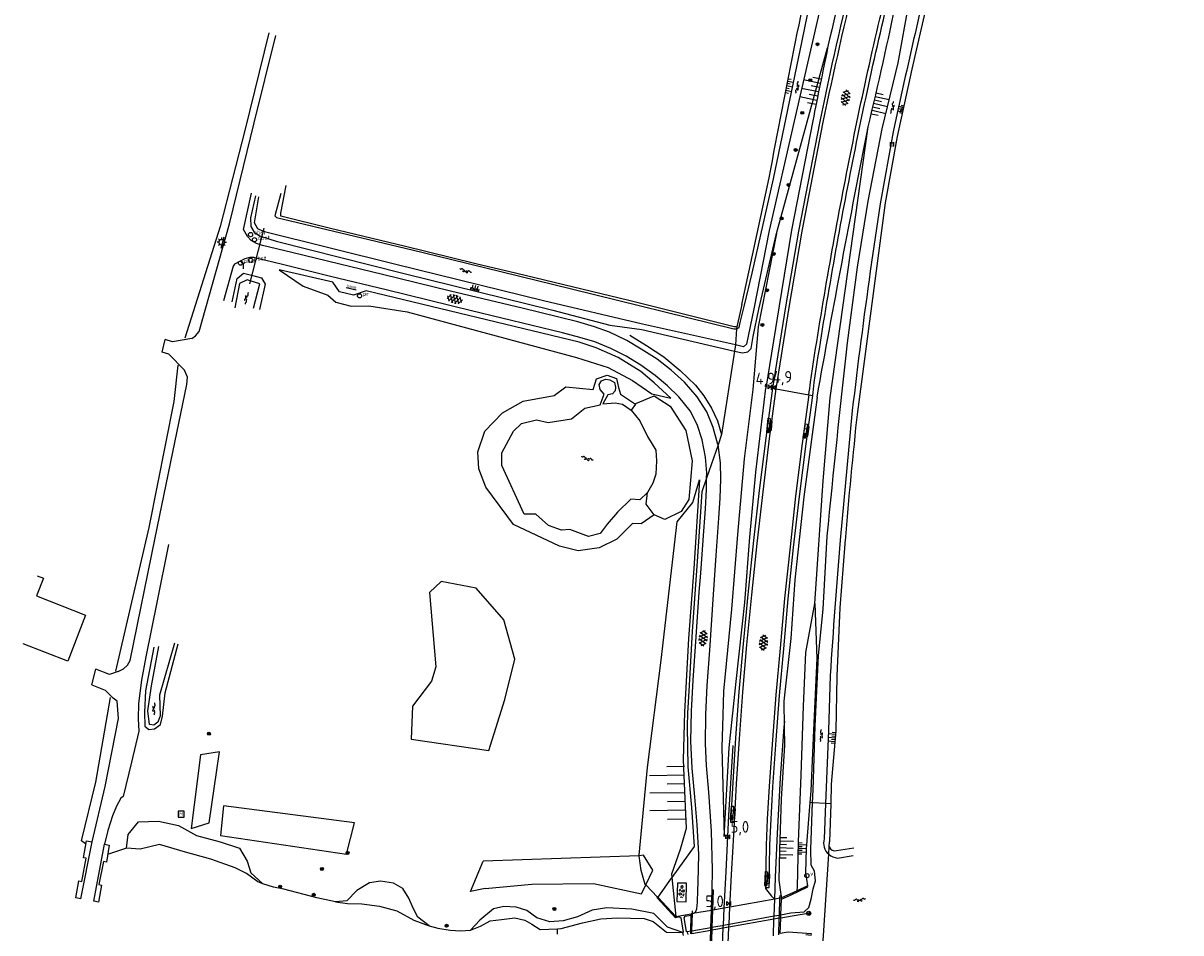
# Model space of a CAD drawing. Extents: x 121149 to 123702, y 457169 to 470031.
# Tile 46 of 87: x 121819 to 122067, y 464915 to 465110. Entities that reach past the tile are written whole.
import ezdxf
from ezdxf.enums import TextEntityAlignment as Align

# ---------------------------------------------------------------- set-up
doc = ezdxf.new("R2010")
doc.units = 0
doc.header["$LTSCALE"] = 4
doc.layers.get('0').update_dxf_attribs({"color": 8, "linetype": 'CONTINUOUS'})
doc.layers.add('REFERENTIE', color=8, linetype='CONTINUOUS')
doc.styles.add('ISO', font='ISO')
doc.styles.get("Standard").update_dxf_attribs({"font": 'ISO'})

# ---------------------------------------------------------------- blocks, each defined once
blk = doc.blocks.new('boom')
at = {"color": 0}
for radius in [0.315, 0.225, 0.135]:
    blk.add_circle((0, 0), radius, dxfattribs=at)
blk = doc.blocks.new('grensmarkering')
at = {"linetype": 'ByBlock', "lineweight": -2}
h = blk.add_hatch(color=0, dxfattribs=at)
h.dxf.hatch_style = 1
h.paths.add_polyline_path([(0.5, 0.43, 0.414214), (0.43, 0.5), (-0.43, 0.5, 0.414214), (-0.5, 0.43), (-0.5, -0.43, 0.414214), (-0.43, -0.5), (0.43, -0.5, 0.414214), (0.5, -0.43)])
h.paths.add_polyline_path([(0.14, -0.24), (0.16, -0.24), (0.16, -0.27, -0.083333), (-0.16, -0.27), (-0.16, -0.24), (-0.14, -0.24), (-0.08, 0.22, -0.219912), (-0.05, 0.27, 0.457379), (-0.04, 0.32, -2.245674), (0.04, 0.32, 0.457379), (0.05, 0.27, -0.219912), (0.08, 0.22)], flags=16)
h.paths.add_polyline_path([(0.16, -0.32), (0.16, -0.41, -0.083333), (-0.16, -0.41), (-0.16, -0.32, 0.083333)], flags=16)
at = {"color": 0, "linetype": 'ByBlock', "lineweight": -2}
blk.add_attdef('GRENSMARKERING', (0.6, 0), '', height=0.5, dxfattribs=at)
blk = doc.blocks.new('talud')
at = {"color": 0}
for p, q in [((0, 0.75), (0.5, 0.75)), ((0, 0.5), (1, 0.5)), ((0, 0.25), (0.5, 0.25)), ((0, 0), (1, 0)), ((0, -0.25), (0.5, -0.25)), ((0, -0.5), (1, -0.5)), ((0, -0.75), (0.5, -0.75))]:
    blk.add_line(p, q, dxfattribs=at)
blk = doc.blocks.new('water')
at = {"color": 0, "linetype": 'ByBlock', "lineweight": -2}
for centre, start, end in [((-0.01, 0.75), 129.7446, 230.2554), ((-0.32, 1.12), 309.7446, 50.2554), ((-0.32, 0.37), 309.7446, 50.2554), ((0.32, 0.01), 129.7446, 230.2554), ((0, 0.38), 309.7446, 50.2554), ((-0.01, -0.74), 129.7446, 230.2554), ((-0.32, -0.37), 309.7446, 50.2554), ((-0.32, -1.12), 309.7446, 50.2554), ((0, -0.37), 309.7446, 50.2554)]:
    blk.add_arc(centre, 0.244, start, end, dxfattribs=at)
blk = doc.blocks.new('asfalt6')
at = {"color": 0, "linetype": 'ByBlock', "lineweight": -2}
for p, q in [((-0.93, 0.18), (0.7, 1.13)), ((-0.89, -0.52), (0.89, 0.52)), ((-0.89, 0.52), (0.89, -0.52)), ((-0.76, 1.01), (0.3, 1.62)), ((-0.7, 1.13), (0.93, 0.18)), ((-0.3, 1.62), (0.76, 1.01)), ((-0.93, -0.18), (0.7, -1.13)), ((-0.76, -1.01), (0.3, -1.62)), ((-0.7, -1.13), (0.93, -0.18)), ((-0.3, -1.62), (0.76, -1.01))]:
    blk.add_line(p, q, dxfattribs=at)
blk = doc.blocks.new('afvalbak')
at = {"color": 0}
blk.add_circle((0, 0), 0.45, dxfattribs=at)
at = {"color": 0, "style": 'ISO'}
blk.add_attdef('AFVALBAK', (0.7, 0), '', height=0.9, dxfattribs=at)
blk = doc.blocks.new('bank')
at = {"color": 0}
blk.add_line((1.1, 0), (-1.1, 0), dxfattribs=at)
at = {"color": 0, "linetype": 'Continuous', "style": 'ISO'}
blk.add_attdef('BANK', text='', height=0.65, rotation=360, dxfattribs=at).set_placement((0, 0.5), align=Align.MIDDLE_CENTER)
blk = doc.blocks.new('wegwijzer')
at = {"color": 0}
for q in [(-0.42, 1.42), (0.42, 1.42), (0, 0)]:
    blk.add_line((0, 1), q, dxfattribs=at)
blk = doc.blocks.new('obstakel')
at = {"color": 0}
blk.add_circle((0, 0), 0.45, dxfattribs=at)
at = {"color": 0, "style": 'ISO'}
blk.add_attdef('OBSTAKEL', (0.7, 0), '', height=0.9, dxfattribs=at)
blk = doc.blocks.new('lichtmast')
at = {"color": 0}
for p, q in [((-0.6, 0), (-1, 0)), ((-0.71, 0.71), (-0.42, 0.42)), ((0, 0.6), (0, 1)), ((0.42, 0.42), (0.71, 0.71)), ((0.6, 0), (1, 0)), ((-0.42, -0.42), (-0.71, -0.71)), ((0, -0.6), (0, -1)), ((0.42, -0.42), (0.71, -0.71))]:
    blk.add_line(p, q, dxfattribs=at)
blk.add_circle((0, 0), 0.6, dxfattribs=at)
blk = doc.blocks.new('bermverhardingblok')
at = {"color": 0, "linetype": 'ByBlock', "lineweight": -2}
for p, q in [((-0.5, 1.5), (-0.5, -1.5)), ((-0.5, 1.5), (0, 1.5)), ((-0.5, 0.5), (0, 0.5)), ((0, 1.5), (0, -1.5)), ((0.5, 1), (0, 1)), ((0, 1), (0.5, 1)), ((0.5, 0), (0, 0)), ((0.4, 0.9), (0.1, 0.9)), ((0.1, 0.9), (0.1, 0.1)), ((0.4, 0.1), (0.1, 0.1)), ((0.3, 0.8), (0.2, 0.8)), ((0.2, 0.8), (0.2, 0.2)), ((0.3, 0.2), (0.2, 0.2)), ((0.3, 0.8), (0.3, 0.2)), ((0.4, 0.9), (0.4, 0.1)), ((0.5, -1), (0.5, 1)), ((-0.5, -0.5), (0, -0.5)), ((-0.5, -1.5), (0, -1.5)), ((-0.4, -1.4), (-0.4, -0.6)), ((-0.4, -0.6), (-0.1, -0.6)), ((-0.4, -1.4), (-0.1, -1.4)), ((-0.3, -1.3), (-0.3, -0.7)), ((-0.3, -0.7), (-0.2, -0.7)), ((-0.3, -1.3), (-0.2, -1.3)), ((-0.2, -1.3), (-0.2, -0.7)), ((-0.1, -1.4), (-0.1, -0.6)), ((0, -1), (0.5, -1))]:
    blk.add_line(p, q, dxfattribs=at)
blk = doc.blocks.new('kilometerpaal')
at = {"color": 0}
for p, q in [((-0.44, 0.44), (0.44, -0.44)), ((-0.44, -0.44), (-0.44, 0.44)), ((0.44, 0.44), (-0.44, -0.44)), ((0.44, -0.44), (0.44, 0.44))]:
    blk.add_line(p, q, dxfattribs=at)
at = {"color": 0, "style": 'ISO'}
blk.add_attdef('KILOMETERPAAL', (0.59, 0.87), '', height=2.5, dxfattribs=at)
blk = doc.blocks.new('monument')
at = {"color": 0}
blk.add_lwpolyline([(-0.64, -0.64), (0.64, -0.64), (0.64, 0.64), (-0.64, 0.64)], close=True, dxfattribs=at)
at = {"color": 0, "linetype": 'Continuous', "style": 'ISO'}
blk.add_attdef('M', text='', height=0.8, dxfattribs=at).set_placement((0, 0.01), align=Align.MIDDLE_CENTER)
blk = doc.blocks.new('beton')
at = {"color": 0, "linetype": 'ByBlock', "lineweight": -2}
for p, q in [((-0.68, 0.66), (-0.45, 0.52)), ((-0.45, 0.26), (-0.68, 0.13)), ((-0.23, 1.44), (-0.45, 1.31)), ((-0.45, 1.31), (-0.45, 1.05)), ((-0.45, 1.05), (-0.23, 0.92)), ((-0.45, 0.52), (-0.45, 0.26)), ((0, 1.31), (-0.23, 1.44)), ((-0.23, 0.92), (0, 1.05)), ((0, 1.05), (0, 1.31)), ((0, 0.52), (0.23, 0.66)), ((0, 0.26), (0, 0.52)), ((0.23, 0.13), (0, 0.26)), ((0.23, 0.66), (0.45, 0.52)), ((0.45, 0.26), (0.23, 0.13)), ((0.45, 0.52), (0.45, 0.26)), ((-0.45, -0.26), (-0.23, -0.13)), ((-0.45, -0.52), (-0.45, -0.26)), ((-0.23, -0.66), (-0.45, -0.52)), ((-0.23, -0.13), (0, -0.26)), ((0, -0.52), (-0.23, -0.66)), ((0, -0.26), (0, -0.52)), ((0, -1.05), (0.23, -0.92)), ((0.23, -0.92), (0.45, -1.05)), ((0.45, -0.26), (0.68, -0.13)), ((0.45, -0.52), (0.45, -0.26)), ((0.68, -0.66), (0.45, -0.52))]:
    blk.add_line(p, q, dxfattribs=at)
blk = doc.blocks.new('paal')
at = {"color": 0}
for radius in [0.45, 0.2]:
    blk.add_circle((0, 0), radius, dxfattribs=at)
blk = doc.blocks.new('verklikker')
at = {"color": 0}
blk.add_circle((0, 0), 0.45, dxfattribs=at)
at = {"color": 0, "style": 'ISO'}
blk.add_attdef('VERKLIKKER', (0.7, 0), '', height=0.9, dxfattribs=at)

msp = doc.modelspace()

# ---------------------------------------------------------------- linework, layer by layer
at = {"layer": 'REFERENTIE'}
for points in [[(121995.79, 465041.397), (121997.925, 465057.638), (122000.173, 465071.807), (122003.19, 465087.291), (122006.594, 465101.411), (122008.949, 465114.408), (122012.228, 465128.78), (122020.282, 465158.338), (122023.877, 465172.027), (122028.202, 465186.191), (122040.874, 465230.413), (122049.607, 465259.927), (122059.706, 465292.943), (122064.821, 465310.279), (122065.954, 465314.157), (122066.01, 465315.59), (122067.205, 465319.593)], [(121973.677, 465049.462), (121975.296, 465056.324), (121979.874, 465076.575), (121986.067, 465106.139), (121988.912, 465120.084), (121992.333, 465135.104), (122000.261, 465164.039), (122004.563, 465178.33), (122009.022, 465191.951), (122012.95, 465206.117), (122021.818, 465235.755), (122040.616, 465302.049)], [(122032.422, 465263.63), (122015.326, 465205.971), (122011.075, 465191.154), (122006.449, 465177.281), (122002.248, 465162.209), (121998.823, 465148.923), (121994.558, 465134.39), (121991.329, 465119.382), (121984.321, 465088.94), (121979.005, 465065.462), (121975.694, 465048.712)], [(122015.956, 465128.085), (122009.548, 465100.064)], [(121871.747, 465107.872), (121866.591, 465086.881), (121861.324, 465066.371), (121853.743, 465042.435)], [(121855.241, 465042.386), (121856.04, 465042.905), (121856.8, 465043.82), (121863.305, 465066.929), (121868.57, 465088.586), (121873.22, 465107.244)], [(121980.525, 465064.88), (121991.495, 465104.596)], [(122009.548, 465100.064), (122006.402, 465085.612)], [(121988.316, 465089.013), (121983.761, 465065.591), (121981.113, 465049.372), (121978.249, 465031.737)], [(121989.82, 465088.846), (121985.235, 465065.334), (121982.493, 465049.125), (121979.714, 465031.709)], [(121980.498, 465031.583), (121983.279, 465049.028), (121986.078, 465065.348), (121990.553, 465088.718)], [(121988.738, 464985.58), (121990.515, 465011.872), (121992.05, 465029.621), (122000.18, 465087.666)], [(122005.516, 465086.654), (122002.772, 465071.207), (122000.649, 465056.781)], [(122006.402, 465085.612), (122003.799, 465071.42)], [(121974.608, 465056.578), (121978.999, 465076.784)], [(121869.742, 465062.512), (121869.118, 465062.72), (121867.966, 465063.382), (121867.183, 465064.236), (121866.586, 465065.207), (121866.27, 465065.696), (121868.015, 465073.466)], [(121874.323, 465073.402), (121873.025, 465068.65), (121873.349, 465068.311), (121902.44, 465061.348), (121910.699, 465059.335)], [(121874.321, 465068.747), (121874.316, 465069.177), (121875.474, 465075.156)], [(121868.889, 465072.909), (121867.794, 465068.226), (121867.868, 465066.355), (121868.576, 465065.134), (121869.766, 465064.346), (121870.182, 465064.211)], [(121870.471, 465065.329), (121869.351, 465065.859), (121868.69, 465067.164), (121869.571, 465072.69)], [(122003.799, 465071.42), (121997.873, 465026.656)], [(121874.323, 465068.556), (121874.321, 465068.747)], [(121916.089, 465058.383), (121900.706, 465062.104), (121884.929, 465065.952), (121874.323, 465068.556)], [(121870.638, 465065.978), (121867.559, 465054.067)], [(121861.531, 465061.687), (121862.193, 465064.123)], [(121870.182, 465064.211), (121873.319, 465063.195), (121900.759, 465056.275), (121932.632, 465048.453), (121944.849, 465045.22), (121951.688, 465044.28), (121971.565, 465039.677)], [(121971.77, 465040.985), (121951.839, 465045.455), (121930.604, 465050.401), (121898.928, 465058.226), (121870.522, 465065.305), (121870.471, 465065.329)], [(121980.525, 465064.88), (121976.594, 465044.829)], [(121976.747, 465048.644), (121980.525, 465064.88)], [(121968.005, 465019.594), (121967.998, 465019.642), (121966.981, 465023.302), (121965.624, 465026.658), (121963.563, 465029.882), (121960.848, 465033.001), (121957.943, 465035.596), (121954.931, 465037.913), (121951.545, 465040.092), (121948.469, 465041.947), (121944.771, 465043.691), (121941.547, 465044.863), (121937.983, 465045.91), (121926, 465048.82), (121910.666, 465052.515), (121896.065, 465056.058), (121886.936, 465058.298), (121876.64, 465060.783), (121870.378, 465062.3), (121869.742, 465062.512)], [(121868.988, 465059.594), (121868.612, 465059.689), (121867.672, 465059.704), (121866.593, 465059.406), (121865.436, 465058.82), (121864.409, 465058.251), (121864.101, 465057.854), (121862.034, 465050.399)], [(121965.565, 465012.446), (121965.577, 465013.524), (121965.325, 465016.951), (121964.583, 465020.671), (121963.565, 465023.914), (121962.025, 465026.864), (121959.622, 465029.838), (121957.185, 465032.241), (121954.511, 465034.423), (121951.428, 465036.654), (121948.297, 465038.548), (121945.06, 465040.236), (121941.635, 465041.632), (121938.413, 465042.588), (121934.683, 465043.535), (121915.197, 465048.313), (121896.886, 465052.749), (121884.981, 465055.672), (121874.657, 465058.177), (121868.988, 465059.594)], [(121910.699, 465059.335), (121936.59, 465053.025), (121971.432, 465044.413), (121971.999, 465044.413)], [(121971.456, 465044.836), (121948.885, 465050.48), (121924.882, 465056.256), (121916.089, 465058.383)], [(121863.855, 465050.191), (121864.936, 465055.219), (121866.27, 465056.325), (121868.03, 465055.888)], [(121868.03, 465055.888), (121870.143, 465055.362), (121870.923, 465053.964), (121869.762, 465048.574)], [(121937.667, 465038.314), (121944.461, 465036.121), (121949.699, 465033.343), (121953.803, 465030.471), (121957.883, 465029.561), (121954.315, 465032.877), (121951.47, 465035.314), (121946.601, 465038.279), (121941.895, 465040.358), (121938.253, 465041.564), (121892.604, 465052.556), (121889.881, 465051.637), (121886.848, 465052.324), (121885.427, 465054.431), (121873.979, 465057.08), (121879.104, 465053.568), (121884.395, 465051.635), (121886.111, 465050.112), (121889.393, 465049.277), (121893.16, 465049.346), (121901.409, 465048.074), (121937.667, 465038.314)], [(121973.122, 465049.63), (121974.608, 465056.578)], [(121867.72, 465054.688), (121867.055, 465054.894), (121865.415, 465054.173), (121864.44, 465048.944)], [(121868.449, 465048.84), (121869.799, 465054.042), (121867.72, 465054.688)], [(121971.565, 465039.677), (121973.222, 465039.293), (121974.394, 465039.533), (121975.104, 465040.248), (121975.517, 465042.814), (121976.747, 465048.644)], [(121975.694, 465048.712), (121974.123, 465041.172), (121973.475, 465040.603), (121971.77, 465040.985)], [(121972.826, 465048.341), (121972.031, 465044.885)], [(121972.784, 465045.799), (121973.677, 465049.462)], [(121973.122, 465049.63), (121972.826, 465048.341)], [(121976.594, 465044.829), (121975.441, 465031.399), (121973.586, 465016.553), (121972.153, 465000.389), (121970.865, 464984.367), (121969.212, 464966.812), (121969.025, 464961.69), (121968.8, 464954.756), (121969.337, 464935.672), (121970.369, 464954.67), (121971.887, 464968.845), (121973.781, 464985.775), (121974.859, 464999.775), (121976.088, 465013.744), (121978.249, 465031.737)], [(121972.031, 465044.885), (121971.456, 465044.836)], [(121971.999, 465044.413), (121971.77, 465040.985)], [(121971.999, 465044.413), (121972.514, 465044.69), (121972.784, 465045.799)], [(121972.031, 465044.885), (121971.999, 465044.413)], [(121848.839, 465039.417), (121849.519, 465042.119)], [(121855.241, 465042.386), (121851.105, 465041.642), (121849.519, 465042.119)], [(121949.11, 465043.058), (121952.694, 465040.874), (121956.423, 465038.399), (121959.906, 465035.53), (121963.164, 465032.376), (121964.99, 465030.048), (121966.617, 465027.41), (121967.893, 465024.701), (121968.764, 465021.817)], [(121971.77, 465040.985), (121971.565, 465039.677)], [(121853.664, 465035.551), (121850.282, 465038.966), (121848.839, 465039.417)], [(121971.565, 465039.677), (121968.764, 465021.817)], [(121838.907, 464971.104), (121846.105, 465001.869), (121851.47, 465028.844), (121852.292, 465036.621)], [(121839.447, 464971.045), (121840.596, 464971.584), (121841.412, 464972.396), (121841.978, 464973.409), (121847.37, 464999.652), (121851.145, 465017.973), (121854.149, 465032.535), (121854.303, 465034.061), (121853.664, 465035.551)], [(121934.059, 464997.841), (121924.182, 465002.497), (121918.221, 465010.489), (121916.728, 465014.438), (121916.551, 465018.074), (121918.033, 465022.497), (121921.819, 465026.445), (121926.223, 465028.937), (121932.919, 465030.119), (121935.385, 465031.973), (121941.252, 465031.437), (121941.935, 465033.737), (121944.283, 465034.532), (121946.248, 465033.796), (121946.663, 465031.826), (121947.094, 465030.459), (121950.344, 465028.316)], [(121952.865, 465009.379), (121951.282, 465007.823), (121949.315, 465007.923), (121946.466, 465005.186), (121944.254, 465002.612), (121942.768, 465000.546), (121940.24, 464999.971), (121936.268, 465001.466), (121934.463, 465001.27), (121931.701, 465002.261), (121928.931, 465004.735), (121926.447, 465004.711), (121921.68, 465015.135), (121921.659, 465017.879), (121924.198, 465022.486), (121925.875, 465024.131), (121929.085, 465024.962), (121931.604, 465024.372), (121936.636, 465025.153), (121939.463, 465027.417), (121942.742, 465028.125), (121943.593, 465030.421), (121942.772, 465031.396), (121942.501, 465032.47), (121943.052, 465033.271), (121943.921, 465033.659), (121944.842, 465033.511), (121945.855, 465032.922), (121946.026, 465031.96), (121945.962, 465031.175), (121945.408, 465030.51), (121944.374, 465030.265), (121943.285, 465028.361), (121945.956, 465028.581), (121947.513, 465028.263), (121949.376, 465027.016)], [(121979.714, 465031.709), (121978.245, 465021.032), (121976.849, 465009.826), (121975.62, 464999.066), (121974.409, 464987.546), (121973.398, 464976.91), (121972.485, 464966.685), (121971.774, 464956.83), (121971.185, 464947.224), (121970.691, 464938.744), (121971.51, 464938.689)], [(121971.51, 464938.689), (121971.986, 464946.981), (121972.601, 464956.619), (121973.293, 464966.616), (121974.202, 464976.712), (121975.22, 464987.453), (121976.372, 464998.444), (121977.652, 465009.476), (121979.064, 465020.92), (121980.498, 465031.583)], [(121979.714, 465031.709), (121980.498, 465031.583)], [(121980.498, 465031.583), (121987.501, 465030.263)], [(121950.344, 465028.316), (121950.427, 465028.429), (121954.328, 465030.065), (121957.766, 465027.856), (121961.115, 465022.628), (121962.443, 465016.141), (121961.768, 465007.867), (121960.085, 465005.283), (121956.614, 465003.606), (121954.357, 465004.591)], [(121987.501, 465030.263), (121986.035, 465019.866), (121984.63, 465008.605), (121983.437, 464997.754), (121982.278, 464986.689), (121981.317, 464975.988), (121980.406, 464965.99), (121979.666, 464956.345), (121978.976, 464946.454), (121978.556, 464939.354), (121978.315, 464933.798), (121978.174, 464924.741)], [(121978.174, 464924.741), (121978.993, 464924.71), (121979.131, 464933.873), (121979.762, 464946.313), (121980.455, 464956.28), (121981.208, 464965.881), (121982.087, 464975.888), (121983.077, 464986.55), (121984.22, 464997.615), (121985.455, 465008.499), (121986.873, 465019.776), (121988.3, 465030.118)], [(121989.232, 465029.76), (121986.404, 465008.427), (121984.489, 464990.674), (121983.602, 464978.112), (121982.104, 464964.644), (121982.203, 464959.062)], [(121987.501, 465030.263), (121988.3, 465030.118)], [(121950.344, 465028.316), (121949.376, 465027.016)], [(121949.376, 465027.016), (121951.254, 465024.732), (121952.919, 465021.346), (121954.669, 465018.426), (121954.806, 465016.132), (121954.662, 465013.321), (121954.026, 465011.374), (121952.865, 465009.379)], [(121996.782, 465026.932), (121994.192, 464999.169)], [(121968.764, 465021.817), (121968.005, 465019.594)], [(121968.005, 465019.594), (121965.565, 465012.446)], [(121968.549, 465015.755), (121968.005, 465019.594)], [(121966.729, 464924.209), (121966.803, 464928.512), (121966.602, 464936.836), (121966.026, 464945.194), (121965.534, 464950.877), (121965.301, 464955.5), (121965.374, 464961.814), (121965.713, 464967.987), (121966.217, 464975.575), (121967.073, 464987.52), (121967.64, 464995.834), (121968.194, 465003.858), (121968.492, 465008.135), (121968.585, 465012.229), (121968.549, 465015.755)], [(121952.909, 464950.464), (121955.82, 464973.442), (121959.224, 465003.097), (121962.642, 465007.23), (121964.058, 465012.075), (121962.822, 464993.096), (121961.664, 464978.073), (121960.829, 464962.303), (121960.552, 464952.126), (121960.915, 464943.747), (121961.158, 464937.397), (121959.921, 464932.92), (121958.019, 464927.622), (121958.095, 464926.919)], [(121962.542, 464919.182), (121962.865, 464919.28), (121963.28, 464919.636), (121963.459, 464920.187), (121963.627, 464921.575), (121963.703, 464924.185), (121963.76, 464925.813), (121963.861, 464931.888), (121963.522, 464938.175), (121963.061, 464944.167), (121962.501, 464950.294), (121962.208, 464956.063), (121962.339, 464962.525), (121962.712, 464969.128), (121963.331, 464978.433), (121964.002, 464988.005), (121964.346, 464992.118), (121964.853, 464999.128), (121965.299, 465005.852), (121965.54, 465010), (121965.565, 465012.446)], [(121965.565, 465012.446), (121964.561, 465009.502)], [(121954.357, 465004.591), (121952.576, 465006.893), (121952.865, 465009.379)], [(121964.561, 465009.502), (121963.555, 464994.593), (121962.497, 464979.685), (121961.807, 464967.984), (121961.487, 464962.108), (121961.412, 464959.247), (121961.522, 464950.607), (121962.352, 464941.884), (121962.869, 464933.493), (121958.095, 464926.919)], [(121954.357, 465004.591), (121951.568, 465002.659), (121949.687, 465002.706), (121946.298, 464999.356), (121942.534, 464997.534), (121938.021, 464996.901), (121934.059, 464997.841)], [(121989.524, 464974.43), (121990.525, 464984.382), (121991.426, 464999.985)], [(121850.224, 464998.194), (121847.751, 464985.812), (121845.382, 464974.194), (121844.449, 464969.14), (121843.777, 464964.134), (121843.709, 464960.896), (121843.857, 464958.213), (121842.311, 464951.597), (121840.493, 464944.249), (121839.979, 464943.861), (121839.069, 464942.191), (121838.204, 464940.087), (121837.218, 464936.928), (121836.498, 464934.021)], [(121995.193, 464998.369), (121994.146, 464984.69)], [(121822.061, 464991.526), (121823.413, 464991.001)], [(121823.413, 464991.001), (121821.937, 464987.2)], [(121918.901, 464954.111), (121922.308, 464965.042), (121924.453, 464973.654), (121922.069, 464982.081), (121916.197, 464988.854), (121908.687, 464990.324), (121906.172, 464987.961), (121907.493, 464971.992), (121906.624, 464968.961), (121902.531, 464963.618), (121902.263, 464956.533)], [(121821.937, 464987.2), (121832.468, 464983.11)], [(121986.827, 464975.084), (121988.738, 464985.58)], [(121988.738, 464985.58), (121989.158, 464973.837), (121988.474, 464958.443), (121987.868, 464945.454), (121987.671, 464942.952)], [(121994.146, 464984.69), (121993.466, 464969.999)], [(121832.468, 464983.11), (121828.636, 464973.244)], [(121828.636, 464973.244), (121819.076, 464976.956)], [(121847.058, 464976.245), (121845.31, 464966.864), (121845.053, 464962.295), (121845.164, 464959.29), (121846.003, 464958.613), (121847.245, 464958.735), (121848.506, 464959.661), (121848.921, 464961.422), (121849.507, 464966.416), (121852.315, 464976.929)], [(121851.533, 464977.058), (121848.327, 464965.943), (121848.442, 464961.555), (121847.921, 464960.166), (121847.114, 464959.498), (121846.181, 464959.683), (121845.831, 464962.596), (121846.616, 464967.967), (121848.173, 464976.378)], [(121985.007, 464924.903), (121985.262, 464934.543), (121985.794, 464948.777), (121986.335, 464963.596), (121986.827, 464975.084)], [(121988.289, 464942.917), (121988.401, 464945.633), (121988.829, 464959.274), (121989.524, 464974.43)], [(121833.802, 464968.147), (121834.682, 464971.482)], [(121839.447, 464971.045), (121837.563, 464970.363), (121834.682, 464971.482)], [(121992.046, 464970.133), (121991.653, 464958.343), (121991.018, 464942.759)], [(121993.466, 464969.999), (121993.25, 464958.29)], [(121833.802, 464968.147), (121836.622, 464966.984), (121838.356, 464965.277)], [(121832.404, 464934.121), (121831.58, 464934.763), (121834.639, 464947.318), (121837.829, 464965.43)], [(121833.833, 464934.509), (121836.638, 464946.373), (121839.482, 464960.914), (121839.254, 464964.677), (121838.356, 464965.277)], [(121980.159, 464922.241), (121980.336, 464926.981), (121980.762, 464936.286), (121981.43, 464948.215), (121982.203, 464959.062)], [(121982.203, 464959.062), (121982.271, 464955.236), (121981.563, 464943.687), (121981.198, 464932.793), (121981.039, 464926.293), (121981.435, 464923.258)], [(121982.203, 464959.062), (121982.295, 464960.343)], [(121902.263, 464956.533), (121918.901, 464954.111)], [(121993.25, 464958.29), (121992.288, 464946.851)], [(121971.167, 464955.199), (121970.285, 464940.175), (121969.696, 464928.143), (121969.267, 464920.321)], [(121855.069, 464937.354), (121858.93, 464938.623), (121861.146, 464953.795), (121857.077, 464953.175), (121855.069, 464937.354)], [(121951.108, 464931.503), (121951.089, 464931.638), (121952.909, 464950.464)], [(121992.288, 464946.851), (121992.166, 464942.693)], [(121862.041, 464942.246), (121861.4, 464935.881), (121888.359, 464931.876), (121890.1, 464938.579), (121862.041, 464942.246)], [(121987.671, 464942.952), (121986.895, 464933.046), (121986.772, 464927.94), (121987.184, 464925.079)], [(121988.289, 464942.917), (121987.671, 464942.952)], [(121988.398, 464924.492), (121988.887, 464926.152), (121988.714, 464928.226), (121987.954, 464929.51), (121987.882, 464932.972), (121988.289, 464942.917)], [(121988.415, 464942.91), (121988.289, 464942.917)], [(121991.018, 464942.759), (121988.415, 464942.91)], [(121991.018, 464942.759), (121990.762, 464935.186)], [(121992.166, 464942.693), (121991.018, 464942.759)], [(121992.166, 464942.693), (121991.928, 464934.522)], [(121841.233, 464933.154), (121841.566, 464936.108), (121843.785, 464938.795), (121848.063, 464938.956), (121852.38, 464938.043), (121856.2, 464935.893), (121861.323, 464934.513), (121865.44, 464933.195), (121867.058, 464930.362), (121867.846, 464927.899), (121870.479, 464925.536)], [(121970.513, 464920.54), (121970.907, 464927.505), (121971.259, 464933.553), (121971.51, 464938.689)], [(121831.408, 464922.287), (121830.34, 464922.524), (121831.041, 464926.161), (121831.62, 464926.048), (121832.577, 464930.999), (121832.03, 464931.118), (121832.681, 464934.73), (121833.833, 464934.509)], [(121831.408, 464922.287), (121833.833, 464934.509)], [(121991.857, 464933.463), (121991.928, 464934.522)], [(121836.498, 464934.021), (121837.541, 464933.784), (121836.947, 464930.188), (121836.279, 464930.303), (121835.316, 464925.364), (121835.853, 464925.233), (121835.218, 464921.578), (121834.191, 464921.815)], [(121834.191, 464921.815), (121836.498, 464934.021)], [(121841.233, 464933.154), (121837.186, 464931.834)], [(121870.479, 464925.536), (121869.365, 464925.958), (121866.945, 464927.768), (121864.545, 464928.976), (121859.323, 464930.8), (121853.861, 464932.322), (121848.273, 464933.953), (121844.135, 464932.982), (121841.233, 464933.154)], [(121990.299, 464910.137), (121991.749, 464931.854)], [(121991.749, 464931.854), (121991.857, 464933.463)], [(121993.388, 464932.639), (121997.092, 464933.217)], [(121918.095, 464924.535), (121914.973, 464923.876), (121917.67, 464930.402)], [(121951.108, 464931.503), (121917.67, 464930.402)], [(121952.504, 464925.313), (121954.014, 464928.455), (121952.058, 464931.703), (121951.108, 464931.503)], [(121952.405, 464925.418), (121951.544, 464928.369), (121951.108, 464931.503)], [(121993.625, 464931.057), (121996.989, 464931.601)], [(121958.095, 464926.919), (121957.962, 464926.735), (121955.095, 464922.7)], [(121958.095, 464926.919), (121958.972, 464918.534)], [(121885.988, 464921.678), (121882.022, 464922.541), (121874.922, 464924.378), (121872.75, 464924.817), (121870.479, 464925.536)], [(121906.064, 464916.51), (121903.683, 464918.369), (121902.655, 464920.306), (121901.751, 464922.43), (121900.432, 464924.501), (121898.469, 464925.638), (121895.655, 464926.108), (121893.298, 464925.72), (121890.599, 464924.12), (121888.444, 464921.91), (121885.988, 464921.678)], [(121918.095, 464924.535), (121928.07, 464925.424), (121941.311, 464925.597), (121951.591, 464923.413), (121952.504, 464925.313)], [(121952.504, 464925.313), (121952.405, 464925.418)], [(121955.032, 464922.642), (121952.504, 464925.313)], [(121959.2, 464921.711), (121961.178, 464921.658), (121961.287, 464925.647), (121959.327, 464925.686), (121959.2, 464921.711)], [(121978.174, 464924.741), (121978.216, 464924.555), (121979.478, 464922.865), (121980.159, 464922.241)], [(121981.463, 464918.904), (121983.599, 464919.292), (121986.497, 464919.567), (121987.491, 464920.431), (121987.952, 464922.22), (121988.398, 464924.492)], [(121981.578, 464922.256), (121983.517, 464923.1), (121987.288, 464924.883), (121987.184, 464925.079)], [(121987.184, 464925.079), (121984.987, 464924.062)], [(121984.987, 464924.062), (121985.007, 464924.903)], [(121960.484, 464915.107), (121960.64, 464915.141), (121960.108, 464918.224), (121959.944, 464918.196), (121959.83, 464918.431), (121958.887, 464918.248), (121954.93, 464922.548), (121955.032, 464922.642)], [(121955.032, 464922.642), (121955.095, 464922.7)], [(121955.095, 464922.7), (121958.972, 464918.534)], [(121966.586, 464919.875), (121966.729, 464924.209)], [(121966.729, 464924.209), (121966.949, 464924.218), (121966.806, 464919.914)], [(121980.159, 464922.241), (121970.513, 464920.54)], [(121980.025, 464918.643), (121980.159, 464922.241)], [(121981.278, 464922.445), (121980.159, 464922.241)], [(121981.16, 464918.849), (121981.278, 464922.445)], [(121981.278, 464922.445), (121981.298, 464923.051)], [(121981.587, 464922.516), (121981.278, 464922.445)], [(121981.435, 464923.258), (121981.587, 464922.516)], [(121981.463, 464918.904), (121981.578, 464922.256)], [(121981.578, 464922.256), (121981.587, 464922.516)], [(121984.987, 464924.062), (121983.401, 464923.333), (121981.587, 464922.516)], [(121885.988, 464921.678), (121888.617, 464921.294), (121891.671, 464921.25), (121895.451, 464920.755), (121899.187, 464919.765), (121902.825, 464917.758), (121906.064, 464916.51)], [(121960.484, 464915.107), (121957.188, 464916.275), (121954.283, 464919.204), (121949.514, 464920.078), (121944.157, 464920.4), (121941.038, 464919.86), (121937.878, 464918.458), (121934.835, 464917.589), (121931.968, 464917.397), (121929.179, 464918.214), (121927.052, 464919.819), (121924.714, 464920.517), (121922.102, 464920.692), (121919.895, 464920.208), (121916.967, 464917.712), (121914.986, 464915.605)], [(121966.585, 464919.848), (121962.541, 464919.14)], [(121962.542, 464919.182), (121962.561, 464919.713)], [(121966.464, 464916.179), (121966.584, 464919.819)], [(121966.804, 464919.858), (121966.584, 464919.819)], [(121966.584, 464919.819), (121966.585, 464919.848)], [(121969.267, 464920.321), (121966.585, 464919.848)], [(121966.585, 464919.848), (121966.586, 464919.875)], [(121966.806, 464919.914), (121966.586, 464919.875)], [(121966.804, 464919.858), (121966.683, 464916.219)], [(121969.267, 464920.321), (121969.096, 464916.657)], [(121970.513, 464920.54), (121969.267, 464920.321)], [(121970.365, 464916.888), (121970.513, 464920.54)], [(121914.986, 464915.605), (121917.08, 464916.43), (121919.19, 464917.594), (121921.585, 464917.911), (121924.432, 464918.235), (121926.601, 464917.766), (121928.126, 464916.888), (121929.87, 464915.75), (121933.573, 464915.918)], [(121933.573, 464915.918), (121934.372, 464915.955), (121938.927, 464917.144), (121942.91, 464918.033), (121946.459, 464918.217), (121949.271, 464918.199), (121952.155, 464918.127), (121954.082, 464917.467), (121956.994, 464915.195), (121960.484, 464915.107)], [(121958.972, 464918.534), (121962.258, 464919.096)], [(121961.412, 464915.261), (121961.253, 464915.239), (121960.72, 464918.334), (121960.883, 464918.363), (121960.912, 464918.621), (121962.254, 464918.836)], [(121962.198, 464915.404), (121962.254, 464918.836)], [(121962.254, 464918.836), (121962.258, 464919.096)], [(121962.258, 464919.096), (121962.542, 464919.182)], [(121962.541, 464919.14), (121962.258, 464919.096)], [(121962.411, 464915.442), (121962.541, 464919.14)], [(121962.541, 464919.14), (121962.542, 464919.182)], [(121969.096, 464916.657), (121970.365, 464916.888)], [(121979.999, 464917.941), (121970.338, 464916.234)], [(121970.338, 464916.234), (121970.365, 464916.888)], [(121970.365, 464916.888), (121980.025, 464918.643)], [(121979.87, 464914.417), (121979.999, 464917.941)], [(121979.999, 464917.941), (121980.025, 464918.643)], [(121981.137, 464918.142), (121979.999, 464917.941)], [(121980.025, 464918.643), (121981.16, 464918.849)], [(121981.01, 464914.615), (121981.134, 464918.055), (121981.137, 464918.142)], [(121981.137, 464918.142), (121981.16, 464918.849)], [(121981.438, 464918.195), (121981.137, 464918.142)], [(121981.16, 464918.849), (121981.463, 464918.904)], [(121981.326, 464914.925), (121981.438, 464918.195)], [(121987.764, 464919.253), (121983.876, 464918.626), (121981.438, 464918.195)], [(121981.438, 464918.195), (121981.463, 464918.904)], [(121906.064, 464916.51), (121907.942, 464916.017), (121910.576, 464915.639), (121912.87, 464915.473), (121914.986, 464915.605)], [(121933.625, 464914.782), (121933.573, 464915.918)], [(121960.577, 464914.496), (121960.484, 464915.107)], [(121962.198, 464915.404), (121961.412, 464915.261)], [(121961.412, 464915.261), (121961.522, 464914.676)], [(121962.188, 464914.793), (121962.198, 464915.404)], [(121962.198, 464915.404), (121962.411, 464915.442)], [(121966.445, 464915.545), (121962.389, 464914.829)], [(121962.389, 464914.829), (121962.404, 464915.223), (121962.411, 464915.442)], [(121962.411, 464915.442), (121966.464, 464916.179)], [(121966.346, 464912.084), (121966.445, 464915.545)], [(121966.445, 464915.545), (121966.464, 464916.179)], [(121966.664, 464915.584), (121966.445, 464915.545)], [(121966.464, 464916.179), (121966.683, 464916.219)], [(121966.664, 464915.584), (121966.566, 464912.122)], [(121966.683, 464916.219), (121966.664, 464915.584)], [(121967.973, 464915.816), (121966.664, 464915.584)], [(121966.683, 464916.219), (121967.996, 464916.457)], [(121969.069, 464916.009), (121967.973, 464915.816)], [(121967.996, 464916.457), (121968.995, 464916.639)], [(121969.069, 464916.009), (121968.919, 464912.495)], [(121968.995, 464916.639), (121969.096, 464916.657)], [(121969.096, 464916.657), (121969.069, 464916.009)], [(121970.338, 464916.234), (121969.069, 464916.009)], [(121970.197, 464912.72), (121970.338, 464916.234)], [(121986.799, 464914.66), (121987.997, 464914.548), (121988.022, 464914.793), (121983.035, 464915.205), (121981.326, 464914.925)]]:
    msp.add_lwpolyline(points, dxfattribs=at)
for points in [[(121998.648, 465135.625, 0.0030553), (121991.495, 465104.596)], [(121978.999, 465076.784, -0.0111012), (121990.893, 465134.957)], [(122015.082, 465128.708, 0.0030935), (122005.516, 465086.654)], [(121997.144, 465121.508, 0.0089435), (121989.82, 465088.846)], [(121990.553, 465088.718, -0.0076075), (121997.921, 465121.316)], [(122000.13, 465099.678, -0.0068707), (122005.397, 465121.94)], [(122000.911, 465099.505, -0.0068343), (122006.173, 465121.747)], [(122000.18, 465087.666, 0.0090794), (122006.337, 465115.289)], [(121991.495, 465104.596, 0.0004438), (121988.316, 465089.013)], [(121995.565, 465077.716, -0.0056918), (122000.13, 465099.678)], [(121996.35, 465077.562, -0.0057058), (122000.911, 465099.505)], [(121989.232, 465029.76, -0.0039568), (122000.18, 465087.666)], [(121991.542, 465055.902, -0.0054557), (121995.565, 465077.716)], [(121992.33, 465055.764, -0.0054153), (121996.35, 465077.562)], [(121987.851, 465033.024, -0.0070375), (121991.542, 465055.902)], [(122000.649, 465056.781, 0.0057983), (121996.782, 465026.932)], [(121988.643, 465032.909, -0.0070377), (121992.33, 465055.764)], [(121991.426, 464999.985, -0.004588), (121995.79, 465041.397)], [(121987.501, 465030.263, -0.0144153), (121987.851, 465033.024)], [(121988.3, 465030.118, -0.0176315), (121988.643, 465032.909)], [(121997.873, 465026.656, 0.0061124), (121995.244, 464998.993)], [(121994.192, 464999.169, 0.0047522), (121992.046, 464970.133)], [(121995.244, 464998.993, -0.0015919), (121995.193, 464998.369)], [(121990.762, 464935.186, 0.2889128), (121991.749, 464931.854)], [(121991.749, 464931.854, 0.1604714), (121993.625, 464931.057)], [(121991.857, 464933.463, 0.3800787), (121993.388, 464932.639)]]:
    msp.add_lwpolyline(points, format="xyb", dxfattribs=at)

# ---------------------------------------------------------------- block references
at = {"layer": 'REFERENTIE', "linetype": 'Continuous'}
for name, p in [('boom', (121989.328, 465105.402)), ('boom', (121987.778, 465097.701)), ('boom', (121986.051, 465090.703)), ('boom', (121984.646, 465082.746)), ('boom', (121983.119, 465075.253)), ('boom', (121981.625, 465068.082)), ('lichtmast', (121861.633, 465062.981)), ('boom', (121979.956, 465060.474)), ('wegwijzer', (121866.211, 465057.278)), ('boom', (121978.527, 465052.703)), ('boom', (121977.521, 465045.275)), ('boom', (121858.9, 464957.698)), ('boom', (121888.62, 464932.143)), ('boom', (121883.112, 464928.709)), ('boom', (121874.157, 464924.96)), ('boom', (121881.365, 464923.183)), ('boom', (121932.949, 464920.143)), ('paal', (121987.44, 464919.203)), ('boom', (121909.847, 464916.558))]:
    msp.add_blockref(name, p, dxfattribs=at)
for p, xscale, yscale, rotation in [((121982.736, 465096.532), 1.289576, 2, 348.8643772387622), ((121989.572, 465095.185), 3.717797, 3.717797, 168.4875670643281), ((122001.359, 465092.744), 3.058317, 3.058317, 346.92253516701), ((122007.65, 465091.344), 1.061341, 1.061341, 167.7054098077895), ((121915.817, 465052.58), 1.148453, 1.148453, 77.06522993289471), ((121993.12, 464956.741), 1.535345, 1.535345, 175.2177638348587), ((121960.877, 464945.04), 7.519568, 7.519568, 180.9067201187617), ((121981.215, 464933.3), 2.907909, 2.907909, 357.9700633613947), ((121985.226, 464933.158), 1.607736, 1.607736, 357.9673168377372)]:
    msp.add_blockref('talud', p, dxfattribs=dict(at, xscale=xscale, yscale=yscale, rotation=rotation))
for name, p, rotation in [('water', (121985.041, 465096.149), 347.8812396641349), ('asfalt6', (121995.375, 465093.949), 347.9372539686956), ('water', (122005.438, 465091.819), 347.2287574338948), ('water', (121913.853, 465056.818), 253.0319952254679), ('water', (121866.879, 465051.005), 164.2120529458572), ('asfalt6', (121911.567, 465050.786), 74.64445058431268), ('bermverhardingblok', (121979.04, 465023.736), 355.2934921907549), ('bermverhardingblok', (121986.911, 465022.507), 350.3208636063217), ('water', (121939.923, 465016.596), 253.0319952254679), ('asfalt6', (121964.844, 464978.187), 353.9190634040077), ('asfalt6', (121977.771, 464977.244), 353.8621319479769), ('water', (121847.076, 464963.016), 177.8789036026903), ('water', (121990.161, 464957.304), 357.1919469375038), ('bermverhardingblok', (121971.204, 464940.665), 355.2363583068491), ('bermverhardingblok', (121978.562, 464926.637), 357.6498404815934), ('beton', (121960.214, 464923.664), 345.5744682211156), ('water', (121998.356, 464922.067), 277.0681400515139)]:
    msp.add_blockref(name, p, dxfattribs=dict(at, rotation=rotation))
for name, p, values in [('grensmarkering', (122005.301, 465083.959), {'GRENSMARKERING': '?'}), ('obstakel', (121867.812, 465064.613), {'OBSTAKEL': 'obst'}), ('obstakel', (121868.659, 465063.514), {'OBSTAKEL': 'obst'}), ('obstakel', (121865.662, 465058.501), {'OBSTAKEL': 'obst'}), ('obstakel', (121867.854, 465059.092), {'OBSTAKEL': 'obst'}), ('afvalbak', (121891.174, 465051.493), {'AFVALBAK': 'pr'}), ('kilometerpaal', (121979.181, 465032.02), {'KILOMETERPAAL': '4,9'}), ('kilometerpaal', (121970.132, 464935.622), {'KILOMETERPAAL': '5,0'}), ('verklikker', (121987.051, 464927.271), {'VERKLIKKER': 'v'})]:
    msp.add_blockref(name, p, dxfattribs=at).add_auto_attribs(values)
ref = msp.add_blockref('bank', (121889.406, 465052.965), dxfattribs=dict(at, rotation=345.4080437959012))
ref.add_attrib('BANK', 'bank', dxfattribs={"layer": '0', "color": 0, "linetype": 'Continuous', "height": 0.65, "rotation": 345.40804, "style": 'ISO'}).set_placement((121889.532, 465053.449), align=Align.MIDDLE)
ref = msp.add_blockref('kilometerpaal', (121979.916, 465031.828), dxfattribs=at)
ref.add_attrib('KILOMETERPAAL', '4,9', (121976.083, 465032.532), dxfattribs={"layer": '0', "color": 0, "height": 2.5, "style": 'ISO'})
ref = msp.add_blockref('monument', (121852.956, 464940.472), dxfattribs=at)
ref.add_attrib('M', 'M', dxfattribs={"layer": '0', "color": 0, "linetype": 'Continuous', "height": 0.8, "style": 'ISO'}).set_placement((121852.96, 464940.48), align=Align.MIDDLE)
ref = msp.add_blockref('kilometerpaal', (121970.317, 464921.297), dxfattribs=at)
ref.add_attrib('KILOMETERPAAL', '5,0', (121965.296, 464920.538), dxfattribs={"layer": '0', "color": 0, "height": 2.5, "style": 'ISO'})

doc.saveas('drawing.dxf')
